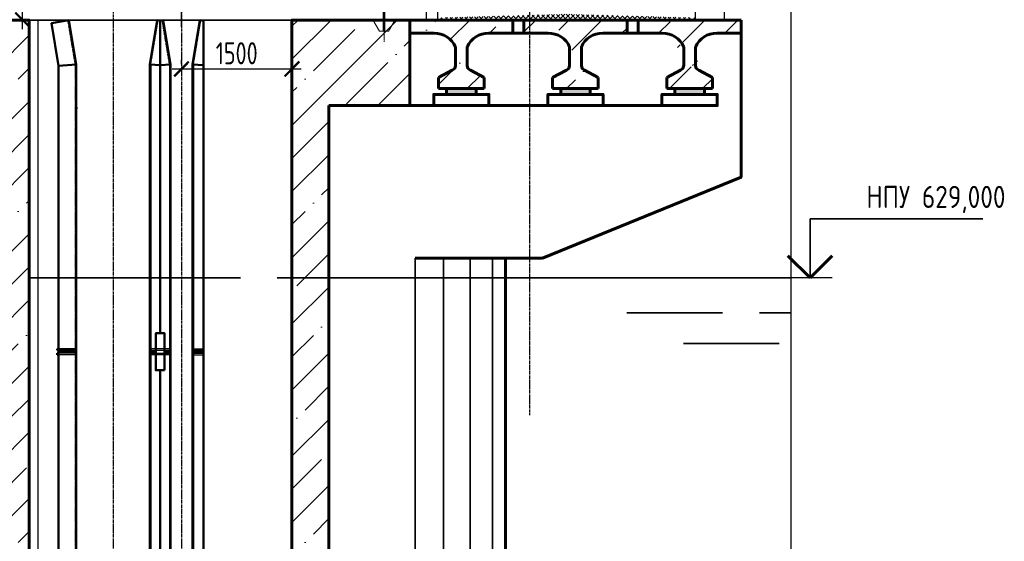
# Model space of a CAD drawing. Header units: millimetres. Extents: x 452087 to 582075, y 10891 to 81641.
# Tile 155 of 256: x 499923 to 513294, y 49462 to 56541. Entities that reach past the tile are written whole.
import ezdxf
from ezdxf.enums import TextEntityAlignment as Align

# ---------------------------------------------------------------- set-up
doc = ezdxf.new("R2010")
doc.units = ezdxf.units.MM
for name, pattern in [('CENTER2', [28.575000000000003, 19.05, -3.175, 3.175, -3.175]), ('осевая', [50.800000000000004, 31.75, -6.35, 6.35, -6.35]), ('штриховая 04-2', [6, 4, -2])]:
    doc.linetypes.add(name, pattern=pattern)
doc.layers.get('Defpoints').update_dxf_attribs({"color": 8})
for name, color, linetype, lineweight in [('ГТО-2_Бетон 0.35', 2, 'Continuous', 35), ('ГТО-2_Бетон_025', 7, 'Continuous', 25), ('ГТО-2_Бетон_060', 3, 'Continuous', 60), ('ГТО-2_Вода', 4, 'Continuous', 35), ('ГТО-2_Оси_025', 6, 'осевая', 25), ('ОЗиМ Металл', 1, 'Continuous', 50), ('ОЗиМ Металл тонкий', 221, 'Continuous', 15), ('ОЗиМ Металл штрих', 230, 'штриховая 04-2', 25)]:
    doc.layers.add(name, color=color, linetype=linetype, lineweight=lineweight)
doc.layers.add('ГТО-2_Видовой экран', color=4, linetype='Continuous', plot=False)
for name, color, linetype in [('ГТО-2_Выноски', 7, 'Continuous'), ('ГТО-2_Размеры', 7, 'Continuous'), ('ОЗиМ Оси', 4, 'CENTER2'), ('ОЗИМ_Выноски', 2, 'Continuous')]:
    doc.layers.add(name, color=color, linetype=linetype)
for name, color, linetype, lineweight, true_color in [('ГТО-2_Штриховка_018', 7, 'Continuous', 18, 0x6b6b6b), ('ОЗИМ_Линии 013', 7, 'Continuous', 13, 0xff6633), ('ОЗИМ_Линии 018', 7, 'Continuous', 18, 0xff4000), ('ОЗИМ_Линии 050', 7, 'Continuous', 50, 0xff4000)]:
    doc.layers.add(name, color=color, linetype=linetype, lineweight=lineweight, true_color=true_color)
doc.styles.add('RomanS', font='romans.shx', dxfattribs={"width": 0.7})
doc.dimstyles.new('MOSOBL 1-100 (мм)', dxfattribs={"dimscale": 100, "dimtxt": 3, "dimasz": 2, "dimexe": 1.25, "dimexo": 0.625, "dimtad": 1, "dimdec": 0, "dimzin": 9, "dimtxsty": 'RomanS', "dimblk": 'ARCHTICK', "dimcen": 2.5, "dimdle": 1.25, "dimclrd": 7, "dimclre": 7, "dimclrt": 2, "dimadec": 0, "dimazin": 0, "dimtfac": 1, "dimtdec": 0, "dimtmove": 1, "dimatfit": 3, "dimfxl": 1, "dimtfill": 1, "dimlwd": 25, "dimlwe": 25, "dimarcsym": 0})
pattern_1 = [(45, (-124516.4221635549, -142063.8677855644), (-449.0128060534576, 449.0128060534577), []), (45, (-124067.409163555, -142063.8677855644), (-449.0128060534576, 449.0128060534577), [793.75, -158.75, 0, -158.75])]

# ---------------------------------------------------------------- blocks, each defined once
blk = doc.blocks.new('*U482')
at = {"color": 2, "lineweight": 35, "ltscale": 100}
for p, q in [((-6.061176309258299, 8.002543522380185), (-29.54227660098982, 8.002543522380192)), ((-6.061176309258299, -1.109637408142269e-15), (-6.061176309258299, 8.002543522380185))]:
    blk.add_line(p, q, dxfattribs=at)
at = {"color": 3, "lineweight": 60, "ltscale": 100}
for p, q in [((-9.061176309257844, 3), (-6.061176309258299, -1.109637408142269e-15)), ((-6.061176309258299, -1.109637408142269e-15), (-3.061176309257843, 2.999999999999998))]:
    blk.add_line(p, q, dxfattribs=at)
at = {"color": 7, "lineweight": 25, "ltscale": 100}
blk.add_line((-9.061176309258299, -3.748735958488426e-16), (1.454353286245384e-30, -2.969022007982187e-15), dxfattribs=at)
at = {"color": 2, "ltscale": 100, "style": 'RomanS', "width": 0.8, "flags": 8}
for tag, p in [('OTMETKA', (-9.293762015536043, 11.00254352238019)), ('OTMETKA_2', (-9.292229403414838, 5.002543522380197))]:
    blk.add_attdef(tag, text='', height=3, dxfattribs=at).set_placement(p, align=Align.MIDDLE_RIGHT)
blk = doc.blocks.new('Кран козловой 2')
at = {"layer": 'ОЗиМ Металл тонкий', "lineweight": 0}
for p, q in [((445582.5917923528, 234103.7050391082), (445582.5917923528, 233833.9985030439)), ((445606.0917923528, 234103.7050391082), (445606.0917923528, 233833.9985030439)), ((445444.6186229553, 233983.7056098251), (445531.2211633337, 233833.7056098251)), ((445744.0649617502, 233983.7056098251), (445657.462421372, 233833.7056098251)), ((445657.6315233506, 233833.9985030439), (445531.0520613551, 233833.9985030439))]:
    blk.add_line(p, q, dxfattribs=at)
at = {"layer": 'ОЗиМ Оси', "color": 7, "lineweight": 0}
for p, q in [((445594.3417923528, 233798.1392651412), (445594.3417923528, 235966.7547303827)), ((445594.3417924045, 233797.6619106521), (445594.3417924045, 235966.2773758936)), ((445594.3417924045, 235905.0476711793), (445594.3417924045, 233688.1676131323))]:
    blk.add_line(p, q, dxfattribs=at)
blk = doc.blocks.new('_ArchTick')
at = {"color": 0, "linetype": 'ByBlock', "const_width": 0.15}
blk.add_lwpolyline([(-0.5, -0.5), (0.5, 0.5)], dxfattribs=at)
blk = doc.blocks.new('*D675')
at = {"color": 7, "lineweight": 25, "transparency": 16777216}
for p, q in [((498818.4372964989, 59236.47783986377), (500088.3771240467, 59236.47783986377)), ((499963.3771240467, 56411.13221443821), (499963.3771240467, 59361.47783986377)), ((499759.0503144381, 56536.13221443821), (500088.3771240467, 56536.13221443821))]:
    blk.add_line(p, q, dxfattribs=at)
at = {"layer": 'Defpoints', "color": 0, "transparency": 16777216}
for p in [(498755.9372964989, 59236.47783986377), (499963.3771240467, 59236.47783986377), (499696.5503144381, 56536.13221443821)]:
    blk.add_point(p, dxfattribs=at)
at = {"color": 7, "lineweight": 25, "transparency": 16777216, "xscale": 200, "yscale": 200, "zscale": 200}
for p, rotation in [((499963.3771240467, 59236.47783986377), 90), ((499963.3771240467, 56536.13221443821), 270)]:
    blk.add_blockref('_ArchTick', p, dxfattribs=dict(at, rotation=rotation))
at = {"color": 2, "transparency": 16777216, "insert": (499750.8771240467, 57886.30502715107), "char_height": 300, "attachment_point": 5, "rotation": 90, "style": 'RomanS', "bg_fill": 3, "box_fill_scale": 1.1, "bg_fill_color": 256, "bg_fill_true_color": 13158600, "bg_fill_transparency": 0}
blk.add_mtext('2700', dxfattribs=at)
blk = doc.blocks.new('*D676')
at = {"color": 7, "lineweight": 25, "transparency": 16777216}
for p, q in [((502120.56607943, 55935.42723472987), (502120.56607943, 55997.92723472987)), ((503620.5660794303, 55935.42723472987), (503620.5660794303, 55997.92723472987)), ((501995.56607943, 55872.92723472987), (503745.5660794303, 55872.92723472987))]:
    blk.add_line(p, q, dxfattribs=at)
at = {"layer": 'Defpoints', "color": 0, "transparency": 16777216}
for p in [(502120.56607943, 55872.92723472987), (503620.5660794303, 55872.92723472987), (503620.5660794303, 55872.92723472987)]:
    blk.add_point(p, dxfattribs=at)
at = {"color": 7, "lineweight": 25, "transparency": 16777216, "xscale": 200, "yscale": 200, "zscale": 200, "rotation": 180}
blk.add_blockref('_ArchTick', (502120.56607943, 55872.92723472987), dxfattribs=at)
at = {"color": 7, "lineweight": 25, "transparency": 16777216, "xscale": 200, "yscale": 200, "zscale": 200}
blk.add_blockref('_ArchTick', (503620.5660794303, 55872.92723472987), dxfattribs=at)
at = {"color": 2, "transparency": 16777216, "insert": (502870.5660794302, 56085.42723472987), "char_height": 300, "attachment_point": 5, "style": 'RomanS', "bg_fill": 3, "box_fill_scale": 1.1, "bg_fill_color": 256, "bg_fill_true_color": 13158600, "bg_fill_transparency": 0}
blk.add_mtext('1500', dxfattribs=at)
blk = doc.blocks.new('закладные')
at = {"layer": 'ОЗиМ Металл'}
for p, q in [((525605.0540363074, 64156.13310117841, 1.036532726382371e-07), (525605.0540363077, 41665.84419978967, 1.036532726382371e-07)), ((523875.0540363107, 63564.46643451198, -1.036532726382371e-07), (523635.0540363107, 63544.60342724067)), ((523635.0540363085, 63544.60342724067), (523635.0540363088, 41665.84419978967)), ((523875.0540363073, 63564.46643451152), (523875.0540363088, 41665.84419978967)), ((524875.0540363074, 63564.46643451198), (525015.054036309, 63552.87968027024, -4.318886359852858e-08)), ((524875.0540363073, 63564.46643451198), (524875.0540363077, 41665.84419978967)), ((525155.0540363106, 63564.46643451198, -1.036532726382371e-07), (525015.054036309, 63552.87968027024, -4.318886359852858e-08)), ((525155.0540363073, 63564.46643451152), (525155.0540363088, 41665.84419978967)), ((525455.0540363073, 63564.46643451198), (525455.0540363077, 41665.84419978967)), ((525455.0540363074, 63564.46643451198), (525605.0540363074, 63552.0520549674, 6.478329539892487e-08)), ((523635.0540363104, 59704.4664345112), (523615.0540363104, 59704.4664345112)), ((523615.0540363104, 59704.4664345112), (523615.0540363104, 59684.4664345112)), ((523635.0540363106, 59684.4664345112), (523615.0540363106, 59684.4664345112)), ((523635.0540363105, 59684.46643451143), (523615.0540363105, 59684.46643451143)), ((523635.0540363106, 59644.4664345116), (523615.0540363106, 59644.4664345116)), ((523635.0540363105, 59644.46643451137), (523615.0540363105, 59644.46643451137)), ((523615.0540363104, 59624.4664345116), (523615.0540363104, 59644.4664345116)), ((523635.0540363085, 59664.46643451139), (523875.0540363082, 59664.4664345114)), ((524875.0540363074, 59664.4664345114), (524955.0540363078, 59664.4664345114)), ((525075.0540363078, 59664.46643451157), (525155.0540363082, 59664.4664345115)), ((525455.0540363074, 59664.4664345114), (525605.0540363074, 59664.4664345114)), ((523635.0540363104, 59624.4664345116), (523615.0540363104, 59624.4664345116))]:
    blk.add_line(p, q, dxfattribs=at)
for points in [[(523775.054036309, 64164.46643451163), (523538.3194945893, 64125.0106775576)], [(523635.0540363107, 63544.60342724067), (523538.3194945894, 64125.01067755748)], [(523875.0540363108, 63564.46643451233), (523775.054036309, 64164.46643451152)], [(525055.0540363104, 64164.46643451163), (525015.054036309, 64161.84055500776)], [(525015.054036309, 64161.84055500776), (525015.0540363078, 59914.46643451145)], [(525155.0540363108, 63564.46643451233), (525055.054036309, 64164.46643451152)], [(525015.0540363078, 59414.46643451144), (525015.054036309, 55414.4664345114)]]:
    blk.add_lwpolyline(points, dxfattribs=at)
at = {"layer": 'ОЗиМ Металл', "elevation": 1.036532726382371e-07}
for points in [[(524875.0540363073, 63564.46643451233), (524975.054036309, 64164.46643451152)], [(524975.054036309, 64164.46643451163), (525015.054036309, 64161.84055500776)], [(525455.0540363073, 63564.46643451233), (525555.054036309, 64164.46643451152)], [(525555.054036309, 64164.46643451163), (525605.0540363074, 64156.13310117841)]]:
    blk.add_lwpolyline(points, dxfattribs=at)
at = {"layer": 'ОЗиМ Металл'}
blk.add_lwpolyline([(525075.0540363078, 59414.4664345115), (524955.0540363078, 59414.4664345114), (524955.0540363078, 59914.4664345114), (525075.0540363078, 59914.4664345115)], close=True, dxfattribs=at)
at = {"layer": 'ОЗиМ Металл штрих'}
for p, q in [((523863.0540363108, 63563.47328414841, 9.501549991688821e-08), (523863.0540363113, 55824.47432002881, 9.501549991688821e-08)), ((524887.0540363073, 59704.46643451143, 1.036532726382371e-07), (524887.0540363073, 59684.46643451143, 1.036532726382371e-07)), ((524887.0540363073, 59624.46643451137, 1.036532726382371e-07), (524887.0540363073, 59644.46643451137, 1.036532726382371e-07)), ((525143.054036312, 59704.46643451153, 9.501549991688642e-08), (525143.054036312, 59684.46643451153, 9.501549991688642e-08)), ((525143.054036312, 59624.46643451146, 9.501549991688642e-08), (525143.054036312, 59644.46643451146, 9.501549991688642e-08)), ((525467.0540363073, 59704.46643451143, 1.036532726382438e-07), (525467.0540363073, 59684.46643451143, 1.036532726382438e-07)), ((525467.0540363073, 59624.46643451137, 1.036532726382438e-07), (525467.0540363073, 59644.46643451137, 1.036532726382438e-07))]:
    blk.add_line(p, q, dxfattribs=at)
at = {"layer": 'ОЗиМ Металл штрих', "ltscale": 0.5}
for p, q in [((524887.0540363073, 63563.47328414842, 1.036532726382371e-07), (524887.0540363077, 41665.84419978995, 1.036532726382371e-07)), ((525143.0540363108, 63563.47328414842, 9.501549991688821e-08), (525143.0540363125, 41665.84419979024, 9.501549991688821e-08)), ((525467.0540363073, 63563.47328414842, 1.036532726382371e-07), (525467.0540363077, 41665.84419978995, 1.036532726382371e-07))]:
    blk.add_line(p, q, dxfattribs=at)
at = {"layer": 'ОЗиМ Металл штрих', "ltscale": 0.3}
for p, q in [((523855.0540363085, 59704.46643451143), (523635.0540363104, 59704.4664345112)), ((523855.0540363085, 59684.46643451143), (523635.0540363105, 59684.46643451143)), ((523855.0540363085, 59644.46643451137), (523635.0540363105, 59644.46643451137)), ((525143.054036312, 59704.46643451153, 9.501549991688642e-08), (524887.0540363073, 59704.4664345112, 1.036532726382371e-07)), ((524887.0540363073, 59684.46643451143, 1.036532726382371e-07), (525143.054036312, 59684.4664345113, 9.501549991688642e-08)), ((524887.0540363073, 59644.46643451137, 1.036532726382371e-07), (525143.054036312, 59644.46643451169, 9.501549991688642e-08)), ((525467.0540363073, 59704.46643451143, 1.036532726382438e-07), (525605.0540363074, 59704.46643451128, 4.091576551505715e-08)), ((525467.0540363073, 59684.46643451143, 1.036532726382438e-07), (525605.0540363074, 59684.46643451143, 4.09157655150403e-08)), ((525467.0540363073, 59644.46643451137, 1.036532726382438e-07), (525605.0540363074, 59644.46643451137, 4.09157655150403e-08)), ((523855.0540363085, 59624.46643451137), (523635.0540363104, 59624.4664345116)), ((525143.054036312, 59624.46643451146, 9.501549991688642e-08), (524887.0540363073, 59624.4664345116, 1.036532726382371e-07)), ((525467.0540363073, 59624.46643451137, 1.036532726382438e-07), (525605.0540363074, 59624.46643451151, 4.09157655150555e-08))]:
    blk.add_line(p, q, dxfattribs=at)
at = {"layer": 'ОЗиМ Металл штрих'}
for points, elevation in [([(523863.0540363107, 63563.47328414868), (523763.3261578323, 64161.84055500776)], 9.501549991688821e-08), ([(524887.0540363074, 63563.47328414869), (524986.7819147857, 64161.84055500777)], 1.036532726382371e-07), ([(525143.0540363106, 63563.47328414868), (525043.3261578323, 64161.84055500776)], 9.501549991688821e-08), ([(525467.0540363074, 63563.47328414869), (525566.7819147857, 64161.84055500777)], 1.036532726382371e-07)]:
    blk.add_lwpolyline(points, dxfattribs=dict(at, elevation=elevation))
at = {"layer": 'ОЗИМ_Линии 013', "color": 7, "ltscale": 1000}
for p, q in [((523875.6337086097, 63064.36982246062), (523875.0540363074, 63064.46643451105)), ((523887.0408686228, 62961.24893980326), (523878.9760170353, 63060.39658829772)), ((523885.0540363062, 62961.24893980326), (523885.0540363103, 41665.84419978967))]:
    blk.add_line(p, q, dxfattribs=at)
blk.add_arc((523874.9761126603, 63060.42424676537), 4, 359.6038184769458, 80.53767779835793, dxfattribs=at)
at = {"layer": 'ОЗИМ_Линии 018', "color": 7}
blk.add_arc((523883.0540363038, 62960.92464354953), 4, 7.016709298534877e-15, 4.650305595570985, dxfattribs=at)
at = {"layer": 'ОЗИМ_Линии 050', "color": 7, "ltscale": 0.0124}
for p, q in [((523635.0540363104, 59704.4664345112), (523615.0540363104, 59704.4664345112)), ((523635.0540363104, 59704.46643451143), (523615.0540363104, 59704.46643451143)), ((523615.0540363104, 59704.4664345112), (523615.0540363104, 59684.4664345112)), ((523615.0540363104, 59624.4664345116), (523615.0540363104, 59644.4664345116)), ((523635.0540363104, 59624.4664345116), (523615.0540363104, 59624.4664345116)), ((523635.0540363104, 59624.46643451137), (523615.0540363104, 59624.46643451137))]:
    blk.add_line(p, q, dxfattribs=at)
blk = doc.blocks.new('*D720')
at = {"color": 7, "lineweight": 25, "transparency": 16777216}
for p, q in [((502120.56607943, 56446.33843518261), (502120.56607943, 57024.27221543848)), ((504270.5621720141, 56806.3340052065), (504270.5621720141, 57024.27221543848)), ((501995.56607943, 56899.27221543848), (504395.5621720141, 56899.27221543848))]:
    blk.add_line(p, q, dxfattribs=at)
at = {"layer": 'Defpoints', "color": 0, "transparency": 16777216}
for p in [(504270.5621720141, 56899.27221543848), (504270.5621720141, 56743.8340052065), (502120.56607943, 56383.83843518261)]:
    blk.add_point(p, dxfattribs=at)
at = {"color": 7, "lineweight": 25, "transparency": 16777216, "xscale": 200, "yscale": 200, "zscale": 200, "rotation": 180}
blk.add_blockref('_ArchTick', (502120.56607943, 56899.27221543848), dxfattribs=at)
at = {"color": 7, "lineweight": 25, "transparency": 16777216, "xscale": 200, "yscale": 200, "zscale": 200}
blk.add_blockref('_ArchTick', (504270.5621720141, 56899.27221543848), dxfattribs=at)
at = {"color": 2, "transparency": 16777216, "insert": (503195.564125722, 57111.77221543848), "char_height": 300, "attachment_point": 5, "style": 'RomanS', "bg_fill": 3, "box_fill_scale": 1.1, "bg_fill_color": 256, "bg_fill_true_color": 13158600, "bg_fill_transparency": 0}
blk.add_mtext('2150', dxfattribs=at)

msp = doc.modelspace()

# ---------------------------------------------------------------- hatches: boundary and pattern name
at = {"layer": 'ГТО-2_Штриховка_018'}
h = msp.add_hatch(dxfattribs=at)
h.set_pattern_fill('ANSI37', color=256, scale=15)
h.set_pattern_definition([(45, (-123416.4222064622, -142063.8677855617), (-33.67596045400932, 33.67596045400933), []), (135, (-123416.4222064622, -142063.8677855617), (-33.67596045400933, -33.67596045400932), [])])
h.paths.add_polyline_path([(507345.5660794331, 56616.13221443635), (509095.5646418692, 56566.13225550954), (509095.5646418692, 56536.13221443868), (507470.5660794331, 56536.13221444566), (507345.5660794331, 56536.1322144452)])
h.paths.add_polyline_path([(507345.5660794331, 56616.13221443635), (507345.5660794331, 56536.13221443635), (505595.5660794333, 56536.13221443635), (505595.5660794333, 56566.13221443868)])
h = msp.add_hatch(dxfattribs=at)
h.set_pattern_fill('ANSI37', color=256, scale=15)
h.set_pattern_definition([(45, (-123416.4222064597, -142063.8677855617), (-33.67596045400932, 33.67596045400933), []), (135, (-123416.4222064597, -142063.8677855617), (-33.67596045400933, -33.67596045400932), [])])
h.paths.add_polyline_path([(507345.5660794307, 56616.13221443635), (509095.5646418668, 56566.13225550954), (509095.5646418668, 56536.13221443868), (507470.5660794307, 56536.13221444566), (507345.5660794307, 56536.1322144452)])
h.paths.add_polyline_path([(507345.5660794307, 56616.13221443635), (507345.5660794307, 56536.13221443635), (505595.566079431, 56536.13221443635), (505595.566079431, 56566.13221443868)])
h = msp.add_hatch(dxfattribs=at)
h.set_pattern_fill('ANSI35', color=256, scale=100)
h.set_pattern_definition([(45, (209167.3003378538, 28568.31722172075), (-449.0128060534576, 449.0128060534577), []), (45, (209616.3133378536, 28568.31722172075), (-449.0128060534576, 449.0128060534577), [793.75, -158.75, 0, -158.75])])
h.paths.add_polyline_path([(500050.5661223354, 49036.13221443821), (500050.5660794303, 49036.13221443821), (500050.5660794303, 56536.13221443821), (499550.5660794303, 56536.13221443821), (499550.5660794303, 49036.13221443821), (499550.5661223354, 49036.13221443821), (499550.5661223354, 38836.13221443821), (499550.5661223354, 38211.13221443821, 1), (500300.5661223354, 38211.13221443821), (500300.5661223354, 38511.13221443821), (500050.5661223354, 38761.13221443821), (500050.5661223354, 38836.13221443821)])
h = msp.add_hatch(dxfattribs=at)
h.set_pattern_fill('ANSI35', color=256, scale=100)
h.set_pattern_definition([(45, (271434.1134132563, 28568.31722172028), (-449.0128060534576, 449.0128060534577), []), (45, (271883.1264132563, 28568.31722172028), (-449.0128060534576, 449.0128060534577), [793.75, -158.75, 0, -158.75])])
edge = h.paths.add_edge_path()
edge.add_line((504120.5661223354, 55376.13221443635), (505220.5660794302, 55376.13221443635))
edge.add_line((505220.5660794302, 55376.13221443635), (505220.5660794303, 56536.13221443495))
edge.add_line((505220.5660794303, 56536.13221443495), (503620.5660794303, 56536.13221443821))
edge.add_line((503620.5660794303, 56536.13221443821), (503620.5660794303, 49077.92041618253))
edge.add_line((503620.5660794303, 49077.92041618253), (503620.5660794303, 49036.13221443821))
edge.add_line((503620.5660794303, 49036.13221443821), (503620.5661223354, 38836.13221443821))
edge.add_line((503620.5661223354, 38836.13221443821), (503621.8097138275, 38061.2274111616))
edge.add_arc((503870.5661223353, 38086.1322144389), 249.9999999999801, 185.7172435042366, 359.99999999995)
edge.add_line((504120.5661223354, 38086.13221443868), (504120.5661223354, 38836.13221443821))
edge.add_line((504120.5661223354, 38836.13221443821), (504120.5661223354, 55376.13221443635))
h = msp.add_hatch(dxfattribs=at)
h.set_pattern_fill('ANSI35', color=256, scale=100)
h.set_pattern_definition(pattern_1)
edge = h.paths.add_edge_path()
edge.add_line((506277.3199950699, 56356.46005105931), (506638.2456503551, 56356.13221443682))
edge.add_line((506638.2456503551, 56356.13221443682), (506120.5660794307, 56536.13221443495))
edge.add_line((506120.5660794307, 56536.13221443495), (505220.5660794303, 56536.13221443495))
edge.add_line((505220.5660794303, 56536.13221443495), (505220.5660794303, 56356.13221443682))
edge.add_line((505220.5660794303, 56356.13221443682), (505549.8239351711, 56356.13221443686))
edge.add_arc((505563.8121637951, 56057.86922355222), 298.590827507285, 22.048447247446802, 92.68514582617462, ccw=False)
edge.add_line((505840.5660794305, 56169.95736945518), (505840.5660794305, 55918.42169396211))
edge.add_line((505840.5660794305, 55918.42169396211), (505830.407007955, 55880.77730382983))
edge.add_line((505830.407007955, 55880.77730382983), (505797.3655331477, 55854.30677472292))
edge.add_line((505797.3655331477, 55854.30677472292), (505610.5660794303, 55756.13221443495))
edge.add_line((505610.5660794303, 55756.13221443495), (505610.5660794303, 55606.13221443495))
edge.add_line((505610.5660794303, 55606.13221443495), (506230.5660794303, 55606.13221443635))
edge.add_line((506230.5660794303, 55606.13221443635), (506230.5660794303, 55756.13221443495))
edge.add_line((506230.5660794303, 55756.13221443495), (506043.7666257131, 55854.30677472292))
edge.add_line((506043.7666257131, 55854.30677472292), (506010.7251509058, 55880.77730382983))
edge.add_line((506010.7251509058, 55880.77730382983), (506000.5660794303, 55918.42169396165))
edge.add_line((506000.5660794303, 55918.42169396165), (506000.5660794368, 56169.95736948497))
edge.add_arc((506277.3199950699, 56057.86922353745), 298.5908275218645, 90, 157.9515527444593, ccw=False)
h = msp.add_hatch(dxfattribs=at)
h.set_pattern_fill('ANSI35', color=256, scale=100)
h.set_pattern_definition(pattern_1)
edge = h.paths.add_edge_path()
edge.add_line((507757.8213544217, 56348.25934256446), (508170.5660794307, 56356.13221443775))
edge.add_line((508170.5660794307, 56356.13221443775), (508170.5660794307, 56536.13221443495))
edge.add_line((508170.5660794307, 56536.13221443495), (506770.5660794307, 56536.13221443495))
edge.add_line((506770.5660794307, 56536.13221443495), (506770.5660794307, 56356.13221443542))
edge.add_line((506770.5660794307, 56356.13221443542), (507113.8121637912, 56356.46005105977))
edge.add_arc((507113.8121637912, 56057.86922353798), 298.5908275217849, 22.048447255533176, 79.20014833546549, ccw=False)
edge.add_line((507550.5660794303, 55918.42169396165), (507550.5660794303, 56169.95736945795))
edge.add_arc((507827.319995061, 56057.86922355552), 298.5908275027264, 103.45935072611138, 157.9515527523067, ccw=False)
edge.add_line((507390.5660794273, 56169.95736947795), (507390.5660794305, 55918.42169396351))
edge.add_line((507593.7666257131, 55854.30677472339), (507560.7251509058, 55880.7773038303))
edge.add_line((507560.7251509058, 55880.7773038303), (507550.5660794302, 55918.42169396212))
edge.add_line((507347.3655331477, 55854.30677472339), (507380.4070079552, 55880.7773038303))
edge.add_line((507380.4070079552, 55880.7773038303), (507390.5660794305, 55918.42169396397))
edge.add_line((507347.3655331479, 55854.30677472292), (507160.5660794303, 55756.13221443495))
edge.add_line((507160.5660794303, 55756.13221443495), (507160.5660794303, 55606.13221443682))
edge.add_line((507160.5660794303, 55606.13221443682), (507780.5660794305, 55606.13221443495))
edge.add_line((507780.5660794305, 55606.13221443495), (507780.5660794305, 55756.13221443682))
edge.add_line((507780.5660794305, 55756.13221443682), (507593.7666257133, 55854.30677472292))
h = msp.add_hatch(dxfattribs=at)
h.set_pattern_fill('ANSI35', color=256, scale=100)
h.set_pattern_definition([(45, (-124016.4221635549, -142063.8677855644), (-449.0128060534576, 449.0128060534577), []), (45, (-123567.409163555, -142063.8677855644), (-449.0128060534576, 449.0128060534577), [793.75, -158.75, 0, -158.75])])
edge = h.paths.add_edge_path()
edge.add_line((509391.3082236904, 56356.13221443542), (509720.566079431, 56356.13221443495))
edge.add_line((509720.566079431, 56356.13221443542), (509720.566079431, 56536.13221443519))
edge.add_line((509720.566079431, 56536.13221443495), (508320.5660794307, 56536.13221443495))
edge.add_line((508320.5660794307, 56536.13221443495), (508320.5660794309, 56356.13221443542))
edge.add_line((508320.5660794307, 56356.13221443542), (508677.800392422, 56356.13221443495))
edge.add_arc((509377.3199950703, 56057.8692235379), 298.5908275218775, 447.31485417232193, 517.951552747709, ccw=False)
edge.add_arc((508663.8121637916, 56057.8692235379), 298.5908275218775, 382.0484472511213, 452.68514582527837, ccw=False)
edge.add_line((508940.5660794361, 56169.95736945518), (508940.5660794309, 55918.42169396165))
edge.add_line((509100.5660794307, 55918.42169396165), (509100.5660794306, 56169.95736946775))
edge.add_line((509143.7666257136, 55854.30677472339), (509110.7251509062, 55880.7773038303))
edge.add_line((509110.7251509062, 55880.7773038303), (509100.5660794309, 55918.42169396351))
edge.add_line((508897.3655331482, 55854.30677472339), (508930.4070079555, 55880.7773038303))
edge.add_line((508930.4070079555, 55880.7773038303), (508940.5660794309, 55918.42169396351))
edge.add_line((508897.3655331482, 55854.30677472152), (508710.5660794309, 55756.13221443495))
edge.add_line((508710.566079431, 55756.13221443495), (508710.566079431, 55606.13221443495))
edge.add_line((508710.566079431, 55606.13221443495), (509330.566079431, 55606.13221443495))
edge.add_line((509330.566079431, 55606.13221443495), (509330.566079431, 55756.13221443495))
edge.add_line((509330.566079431, 55756.13221443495), (509143.7666257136, 55854.30677472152))
h = msp.add_hatch(color=256, dxfattribs=at)
h.dxf.hatch_style = 1
h.paths.add_polyline_path([(508820.5660794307, 55526.13221443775), (508820.5660794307, 55606.13221443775), (509220.5660794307, 55606.13221443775), (509220.5660794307, 55526.13221443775)])
h.paths.add_polyline_path([(507270.5660794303, 55526.13221443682), (507270.5660794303, 55606.13221443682), (507670.5660794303, 55606.13221443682), (507670.5660794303, 55526.13221443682)])
h.paths.add_polyline_path([(505720.5660794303, 55606.13221443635), (506120.5660794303, 55606.13221443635), (506120.5660794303, 55526.13221443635), (505720.5660794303, 55526.13221443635)])

# ---------------------------------------------------------------- linework, layer by layer
at = {"layer": 'ГТО-2_Бетон 0.35'}
for p, q in [((505295.5660794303, 53305.49527176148), (505295.5660794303, 34036.13221443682)), ((505679.4931330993, 53305.49527176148), (505679.4931330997, 34036.13221443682)), ((506039.0372393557, 53305.49527176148), (506039.0372393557, 34036.13221443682)), ((506344.8502261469, 53305.49527176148), (506344.8502261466, 34036.13221443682))]:
    msp.add_line(p, q, dxfattribs=at)
for points in [[(500050.5660794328, 56536.13221444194), (502920.5660794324, 56536.13221443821)], [(500050.5660794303, 56536.13221444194), (503620.5660794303, 56536.13221443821)]]:
    msp.add_lwpolyline(points, dxfattribs=at)
at = {"layer": 'ГТО-2_Бетон_025'}
for p, q in [((509095.5646418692, 56936.13221443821), (509095.5646418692, 56536.13221443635)), ((509095.5646418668, 56936.13221443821), (509095.5646418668, 56536.13221443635)), ((509495.5646418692, 56536.13221443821), (509495.5646418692, 56936.13221443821)), ((509495.5646418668, 56536.13221443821), (509495.5646418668, 56936.13221443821))]:
    msp.add_line(p, q, dxfattribs=at)
at = {"layer": 'ГТО-2_Бетон_025', "linetype": 'Continuous'}
msp.add_lwpolyline([(510395.8855443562, 57791.40480965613), (510395.8855443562, 40624.26277527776), (510739.3202217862, 40499.26277527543), (510052.4508669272, 40249.26277527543), (510395.8855443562, 40124.26277527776), (510395.8855443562, 21527.14616708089)], dxfattribs=at)
at = {"layer": 'ГТО-2_Бетон_025'}
for points in [[(505595.5660794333, 56536.13221443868), (505445.5660794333, 56536.13221443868), (505445.5660794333, 56836.13221443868), (505565.5660794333, 56836.13221443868), (505595.5660794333, 56686.13221443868)], [(505595.566079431, 56536.13221443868), (505445.566079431, 56536.13221443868), (505445.566079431, 56836.13221443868), (505565.566079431, 56836.13221443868), (505595.566079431, 56686.13221443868)]]:
    msp.add_lwpolyline(points, close=True, dxfattribs=at)
at = {"layer": 'ГТО-2_Бетон_060'}
for p, q in [((505210.5661223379, 56536.13221443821), (504120.5661223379, 56536.13221443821)), ((505210.5661223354, 56536.13221443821), (504120.5661223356, 56536.13221443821)), ((505210.5661223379, 56536.13221443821), (504510.5661223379, 56536.13221443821)), ((505210.5661223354, 56536.13221443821), (504510.5661223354, 56536.13221443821)), ((504720.5660794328, 56536.13221443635), (509220.5660794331, 56536.13221443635)), ((504720.5660794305, 56536.13221443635), (509220.5660794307, 56536.13221443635)), ((505220.5660794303, 56356.13221443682), (505220.5660794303, 56536.13221443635)), ((505220.5660794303, 56356.13221443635), (505220.5660794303, 56536.13221443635)), ((505320.5661223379, 56536.13221443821), (506020.5661223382, 56536.13221443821)), ((505320.5661223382, 56536.13221443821), (506020.5661223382, 56536.13221443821)), ((505470.5661223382, 56536.13221443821), (505320.5661223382, 56536.13221443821)), ((505320.5661223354, 56536.13221443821), (506020.5661223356, 56536.13221443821)), ((505320.5661223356, 56536.13221443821), (506020.5661223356, 56536.13221443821)), ((505470.5661223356, 56536.13221443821), (505320.5661223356, 56536.13221443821)), ((506170.5661223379, 56536.13221443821), (505470.5661223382, 56536.13221443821)), ((506170.5661223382, 56536.13221443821), (505470.5661223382, 56536.13221443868)), ((506170.5661223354, 56536.13221443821), (505470.5661223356, 56536.13221443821)), ((506170.5661223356, 56536.13221443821), (505470.5661223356, 56536.13221443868)), ((506170.5661223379, 56536.13221443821), (506870.5661223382, 56536.13221443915)), ((506170.5661223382, 56536.13221443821), (506870.5661223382, 56536.13221443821)), ((506170.5661223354, 56536.13221443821), (506870.5661223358, 56536.13221443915)), ((506170.5661223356, 56536.13221443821), (506870.5661223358, 56536.13221443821)), ((506620.5660794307, 56536.13221443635), (506620.5660794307, 56356.13221443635)), ((506770.5660794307, 56536.13221443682), (506770.5660794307, 56356.13221443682)), ((507020.5661223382, 56536.13221443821), (506870.5661223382, 56536.13221443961)), ((507020.5661223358, 56536.13221443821), (506870.5661223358, 56536.13221443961)), ((507720.5661223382, 56536.13221443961), (507020.5661223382, 56536.13221443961)), ((507720.5661223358, 56536.13221443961), (507020.5661223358, 56536.13221443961)), ((508420.5661223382, 56536.13221443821), (507220.5661223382, 56536.13221444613)), ((508420.5661223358, 56536.13221443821), (507220.5661223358, 56536.13221444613)), ((509720.5660794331, 56536.13221443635), (507470.5660794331, 56536.13221444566)), ((509720.5660794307, 56536.13221443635), (507470.5660794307, 56536.13221444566)), ((507720.5661223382, 56536.13221443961), (508420.5661223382, 56536.13221443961)), ((507720.5661223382, 56536.13221443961), (508420.5661223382, 56536.13221443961)), ((507720.5661223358, 56536.13221443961), (508420.5661223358, 56536.13221443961)), ((507720.5661223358, 56536.13221443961), (508420.5661223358, 56536.13221443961)), ((508170.5660794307, 56536.13221443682), (508170.5660794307, 56356.13221443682)), ((508320.5660794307, 56536.13221443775), (508320.5660794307, 56356.13221443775)), ((509720.5660794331, 56536.13221443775), (509720.5660794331, 56356.13221443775)), ((509720.5660794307, 56536.13221443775), (509720.5660794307, 56356.13221443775)), ((505220.5660794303, 56356.13221443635), (505220.5660794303, 55376.13221443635)), ((506770.5660794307, 56356.13221443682), (506620.5660794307, 56356.13221443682)), ((508320.5660794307, 56356.13221443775), (508170.5660794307, 56356.13221443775)), ((506230.5660794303, 55606.13221443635), (505610.5660794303, 55606.13221443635)), ((507780.5660794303, 55606.13221443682), (507160.5660794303, 55606.13221443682)), ((509330.5660794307, 55606.13221443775), (508710.5660794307, 55606.13221443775)), ((509220.5660794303, 55376.13221443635), (504120.5661223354, 55376.13221443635)), ((509220.5660794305, 55376.13221443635), (504120.5661223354, 55376.13221443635)), ((507020.5660794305, 53305.49527176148), (505295.5660794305, 53305.49527176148))]:
    msp.add_line(p, q, dxfattribs=at)
at = {"layer": 'ГТО-2_Бетон_060', "color": 3}
for p, q in [((505210.5661223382, 56536.13221443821), (504510.5661223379, 56536.13221443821)), ((505210.5661223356, 56536.13221443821), (504510.5661223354, 56536.13221443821)), ((505320.5661223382, 56536.13221443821), (506020.5661223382, 56536.13221443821)), ((505320.5661223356, 56536.13221443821), (506020.5661223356, 56536.13221443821)), ((506170.5661223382, 56536.13221443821), (505470.5661223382, 56536.13221443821)), ((506170.5661223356, 56536.13221443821), (505470.5661223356, 56536.13221443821)), ((506170.5661223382, 56536.13221443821), (506870.5661223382, 56536.13221443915)), ((506170.5661223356, 56536.13221443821), (506870.5661223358, 56536.13221443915)), ((507720.5661223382, 56536.13221443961), (507020.5661223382, 56536.13221443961)), ((507720.5661223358, 56536.13221443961), (507020.5661223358, 56536.13221443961)), ((507720.5661223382, 56536.13221443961), (508420.5661223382, 56536.13221443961)), ((507720.5661223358, 56536.13221443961), (508420.5661223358, 56536.13221443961)), ((505220.5660794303, 56356.13221443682), (505549.8239351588, 56356.13221443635)), ((506620.5660794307, 56356.13221443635), (506291.3082237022, 56356.13221443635)), ((506770.5660794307, 56356.13221443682), (507099.8239351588, 56356.13221443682)), ((508170.5660794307, 56356.13221443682), (507841.3082237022, 56356.13221443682)), ((508320.5660794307, 56356.13221443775), (508649.823935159, 56356.13221443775)), ((509720.5660794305, 56356.13221443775), (509391.3082237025, 56356.13221443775)), ((505840.5660794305, 55918.42169396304), (505840.5660794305, 56169.95736946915)), ((506000.5660794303, 55918.42169396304), (506000.5660794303, 56169.95736946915)), ((507390.5660794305, 55918.42169396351), (507390.5660794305, 56169.95736946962)), ((507550.5660794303, 55918.42169396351), (507550.5660794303, 56169.95736946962)), ((508940.5660794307, 55918.42169396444), (508940.5660794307, 56169.95736947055)), ((509100.5660794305, 55918.42169396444), (509100.5660794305, 56169.95736947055)), ((505610.5660794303, 55756.13221443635), (505797.3655331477, 55854.30677472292)), ((506230.5660794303, 55756.13221443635), (506043.7666257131, 55854.30677472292)), ((507160.5660794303, 55756.13221443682), (507347.3655331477, 55854.30677472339)), ((507780.5660794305, 55756.13221443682), (507593.7666257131, 55854.30677472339)), ((508710.5660794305, 55756.13221443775), (508897.3655331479, 55854.30677472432)), ((509330.5660794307, 55756.13221443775), (509143.7666257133, 55854.30677472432)), ((505610.5660794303, 55606.13221443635), (505610.5660794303, 55756.13221443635)), ((506230.5660794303, 55606.13221443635), (506230.5660794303, 55756.13221443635)), ((507160.5660794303, 55606.13221443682), (507160.5660794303, 55756.13221443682)), ((507780.5660794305, 55606.13221443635), (507780.5660794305, 55756.13221443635)), ((508710.5660794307, 55606.13221443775), (508710.5660794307, 55756.13221443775)), ((509330.5660794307, 55606.13221443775), (509330.5660794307, 55756.13221443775)), ((506170.5661223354, 55606.13221443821), (505860.5661223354, 55606.13221443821))]:
    msp.add_line(p, q, dxfattribs=at)
at = {"layer": 'ГТО-2_Бетон_060'}
msp.add_lwpolyline([(499550.5661223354, 38836.13221443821), (499550.5661223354, 38211.13221443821, 0.4175998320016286), (500687.7756243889, 38100.55813782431), (500601.4356445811, 38597.43793339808), (500050.5661223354, 39365.22706779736), (500050.5661223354, 39365.22706779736), (500050.5661223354, 49036.13221443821), (500050.5660794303, 49036.13221443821), (500050.5660794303, 56536.13221443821), (499550.5660794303, 56536.13221443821), (499550.5660794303, 49036.13221443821), (499550.5661223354, 49036.13221443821)], format="xyb", close=True, dxfattribs=at)
for points in [[(504820.5661223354, 56536.13221443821), (504820.5661223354, 56536.13221443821), (503620.5660794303, 56536.13221443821), (503620.5660794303, 49036.13221443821), (503620.5661223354, 49036.13221443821), (503620.5661223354, 38836.13221443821), (503620.5661223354, 38836.13221443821), (503620.5661223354, 38086.13221443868)], [(504120.5661223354, 38086.13221443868), (504120.5661223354, 38836.13221443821), (504120.5661223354, 55376.13221443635), (504120.5661223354, 55376.13221443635)]]:
    msp.add_lwpolyline(points, dxfattribs=at)
at = {"layer": 'ГТО-2_Бетон_060', "flags": 128}
for points in [[(509720.5660794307, 56356.13221443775), (509720.5660794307, 54406.13221443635), (507020.5660794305, 53305.49527176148)], [(506520.5660794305, 53305.49527176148), (506520.5660794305, 34036.13221443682)]]:
    msp.add_lwpolyline(points, dxfattribs=at)
at = {"layer": 'ГТО-2_Бетон_060', "color": 3}
for points in [[(505797.3655331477, 55854.30677472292), (505830.407007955, 55880.77730382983), (505840.5660794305, 55918.42169396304)], [(506043.7666257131, 55854.30677472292), (506010.7251509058, 55880.77730382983), (506000.5660794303, 55918.42169396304)], [(507347.3655331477, 55854.30677472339), (507380.4070079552, 55880.7773038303), (507390.5660794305, 55918.42169396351)], [(507593.7666257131, 55854.30677472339), (507560.7251509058, 55880.7773038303), (507550.5660794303, 55918.42169396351)], [(508897.3655331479, 55854.30677472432), (508930.4070079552, 55880.77730383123), (508940.5660794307, 55918.42169396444)], [(509143.7666257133, 55854.30677472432), (509110.725150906, 55880.77730383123), (509100.5660794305, 55918.42169396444)], [(505720.5660794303, 55526.13221443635), (505545.5660794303, 55526.13221443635), (505545.5660794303, 55376.13221443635)], [(506120.5660794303, 55526.13221443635), (506295.5660794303, 55526.13221443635), (506295.5660794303, 55376.13221443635), (505545.5660794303, 55376.13221443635)], [(506120.5660794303, 55606.13221443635), (505720.5660794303, 55606.13221443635), (505720.5660794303, 55526.13221443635), (506120.5660794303, 55526.13221443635), (506120.5660794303, 55606.13221443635)], [(507270.5660794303, 55526.13221443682), (507095.5660794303, 55526.13221443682), (507095.5660794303, 55376.13221443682)], [(507670.5660794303, 55526.13221443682), (507845.5660794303, 55526.13221443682), (507845.5660794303, 55376.13221443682), (507095.5660794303, 55376.13221443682)], [(507670.5660794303, 55606.13221443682), (507270.5660794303, 55606.13221443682), (507270.5660794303, 55526.13221443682), (507670.5660794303, 55526.13221443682), (507670.5660794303, 55606.13221443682)], [(508820.5660794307, 55526.13221443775), (508645.5660794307, 55526.13221443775), (508645.5660794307, 55376.13221443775)], [(509220.5660794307, 55526.13221443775), (509395.5660794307, 55526.13221443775), (509395.5660794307, 55376.13221443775), (508645.5660794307, 55376.13221443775)], [(509220.5660794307, 55606.13221443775), (508820.5660794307, 55606.13221443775), (508820.5660794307, 55526.13221443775), (509220.5660794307, 55526.13221443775), (509220.5660794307, 55606.13221443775)]]:
    msp.add_lwpolyline(points, dxfattribs=at)
for centre, start, end in [((505563.8121637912, 56057.86922353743), 22.04844725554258, 92.68514582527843), ((506277.3199950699, 56057.86922353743), 87.3148541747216, 157.9515527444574), ((507113.8121637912, 56057.8692235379), 22.04844725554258, 92.68514582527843), ((507827.3199950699, 56057.8692235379), 87.3148541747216, 157.9515527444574), ((508663.8121637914, 56057.86922353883), 22.04844725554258, 92.68514582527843), ((509377.3199950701, 56057.86922353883), 87.31485416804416, 157.9515527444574)]:
    msp.add_arc(centre, 298.5908275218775, start, end, dxfattribs=at)
at = {"layer": 'ГТО-2_Видовой экран', "color": 1}
for points in [[(509720.5660794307, 56536.13221443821), (508595.5660794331, 56536.13221444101)], [(509720.5660794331, 56536.13221443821), (509720.5660794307, 55949.88564221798)]]:
    msp.add_lwpolyline(points, dxfattribs=at)
at = {"layer": 'ГТО-2_Вода'}
for p, q in [((502920.5660794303, 53036.13221443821), (500050.5660794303, 53036.13221443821)), ((510395.8855443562, 53036.1322144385), (503420.5661223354, 53036.13221443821)), ((509468.3744737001, 52560.90115629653), (508168.3744737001, 52560.90115629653)), ((510395.8855443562, 52560.90115629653), (509968.3744737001, 52560.90115629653)), ((510236.3432719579, 52148.36403032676), (508936.3432719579, 52148.36403032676))]:
    msp.add_line(p, q, dxfattribs=at)
at = {"layer": 'ГТО-2_Оси_025'}
msp.add_line((506845.5660794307, 59533.08106112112), (506845.5660794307, 51172.11112928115), dxfattribs=at)
for points in [[(501190.56607943, 58036.13221443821), (501190.56607943, 30194.48596503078)], [(502120.56607943, 58036.13221443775), (502120.56607943, 30194.48596503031)]]:
    msp.add_lwpolyline(points, dxfattribs=at)
at = {"layer": 'ГТО-2_Размеры'}
msp.add_line((500170.5660794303, 56536.13221444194), (500170.5660794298, 34036.13221499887), dxfattribs=at)
at = {"layer": 'ОЗиМ Металл'}
for p, q in [((504329.0628105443, 56537.26890491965), (504212.0628105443, 56537.26890491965)), ((504329.0628105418, 56537.26890491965), (504212.0628105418, 56537.26890491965))]:
    msp.add_line(p, q, dxfattribs=at)

# ---------------------------------------------------------------- block references
at = {"layer": 'ГТО-2_Выноски'}
ref = msp.add_blockref('*U482', (510049.3744442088, 53036.13221443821), dxfattribs=dict(at, xscale=-100, yscale=100, zscale=100))
ref.add_attrib('OTMETKA', 'НПУ 629,000', dxfattribs={"layer": '0', "color": 2, "ltscale": 100, "height": 300, "style": 'RomanS', "width": 0.8}).set_placement((513310.1792171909, 54136.38656667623), align=Align.MIDDLE_RIGHT)
at = {"layer": 'ОЗИМ_Выноски'}
msp.add_blockref('Кран козловой 2', (59276.22037960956, -177446.4363451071), dxfattribs=at)

# ---------------------------------------------------------------- next in the draw order: dimensions: what is measured, and where the dimension line sits
at = {"color": 5}
dim = msp.add_linear_dim(base=(499963.3771240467, 59236.47783986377), p1=(499696.5503144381, 56536.13221443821), p2=(498755.9372964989, 59236.47783986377), angle=90, dimstyle='MOSOBL 1-100 (мм)', override={"dimfxl": 0.5, "dimarcsym": 1}, dxfattribs=at)
dim.commit()
dim.dimension.update_dxf_attribs({"geometry": '*D675', "text_midpoint": (499750.8771240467, 57886.30502715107)})
dim = msp.add_linear_dim(base=(503620.5660794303, 55872.92723472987), p1=(502120.56607943, 55872.92723472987), p2=(503620.5660794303, 55872.92723472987), dimstyle='MOSOBL 1-100 (мм)', override={"dimfxl": 0.5, "dimarcsym": 1}, dxfattribs=at)
dim.commit()
dim.dimension.update_dxf_attribs({"geometry": '*D676', "text_midpoint": (502870.5660794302, 56085.42723472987)})

# ---------------------------------------------------------------- next in the draw order: block references
msp.add_blockref('закладные', (-23184.48795687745, -7629.711714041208), dxfattribs=at)

# ---------------------------------------------------------------- next in the draw order: dimensions: what is measured, and where the dimension line sits
dim = msp.add_linear_dim(base=(504270.5621720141, 56899.27221543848), p1=(502120.56607943, 56383.83843518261), p2=(504270.5621720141, 56743.8340052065), dimstyle='MOSOBL 1-100 (мм)', override={"dimfxl": 1.25, "dimarcsym": 1}, dxfattribs=at)
dim.commit()
dim.dimension.update_dxf_attribs({"geometry": '*D720', "text_midpoint": (503195.564125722, 57111.77221543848)})

doc.saveas('drawing.dxf')
